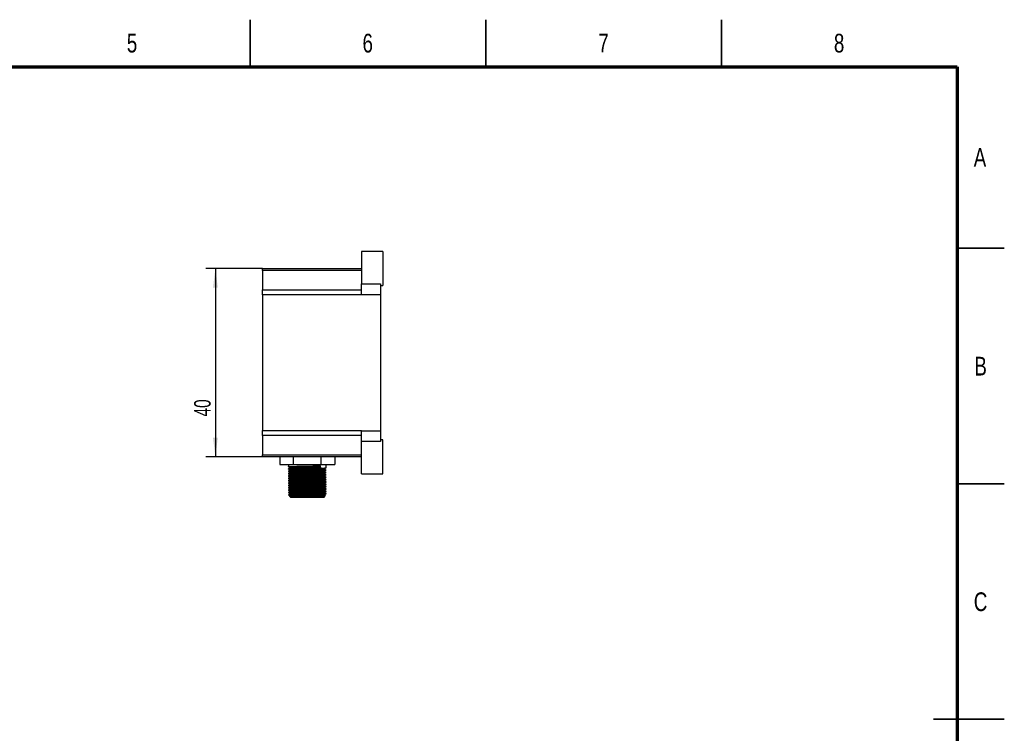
# Model space of a CAD drawing. Header units: millimetres. Extents: x 0 to 420, y 0 to 297.
# Tile 4 of 4: x 211 to 420, y 146 to 297. Entities that reach past the tile are written whole.
import ezdxf

# ---------------------------------------------------------------- set-up
doc = ezdxf.new("R2010")
doc.units = ezdxf.units.MM
doc.layers.add('10', color=7, linetype='Continuous')
doc.styles.add('SLDTEXTSTYLE0', font='TXT', dxfattribs={"width": 0.7})
doc.styles.add('SLDTEXTSTYLE1', font='TXT', dxfattribs={"width": 0.75})
doc.dimstyles.new('SLDDIMSTYLE0', dxfattribs={"dimtxt": 3.5, "dimasz": 4.08, "dimexe": 0, "dimexo": 0.0625, "dimgap": 0.875, "dimtad": 2, "dimrnd": 1e-09, "dimzin": 12, "dimdsep": 46, "dimtxsty": 'SLDTEXTSTYLE0', "dimsah": 1, "dimcen": 0.09, "dimadec": 0, "dimazin": 3, "dimtfac": 1, "dimtofl": 0, "dimtmove": 0, "dimatfit": 3, "dimfxl": 0, "dimfrac": 2, "dimtolj": 1, "dimtzin": 12, "dimarcsym": 0})

# ---------------------------------------------------------------- blocks, each defined once
blk = doc.blocks.new('_D_4')
at = {"layer": '10'}
for p, q in [((262.64, 244.19), (250.64, 244.19)), ((252.64, 244.19), (252.64, 204.19)), ((262.64, 204.19), (250.64, 204.19))]:
    blk.add_line(p, q, dxfattribs=at)
for points in [[(252.64, 244.19), (252.14, 240.11), (253.15, 240.11)], [(252.64, 204.19), (253.15, 208.27), (252.14, 208.27)]]:
    blk.add_solid(points, dxfattribs=at)
at = {"layer": '10', "insert": (248.13, 212.78), "char_height": 3.5, "attachment_point": 1, "rotation": 90, "style": 'SLDTEXTSTYLE0'}
blk.add_mtext('40', dxfattribs=at)

msp = doc.modelspace()

# ---------------------------------------------------------------- linework, layer by layer
at = {"color": 7, "linetype": 'Continuous', "lineweight": 35}
for p, q in [((260, 287), (260, 297)), ((310, 287), (310, 297)), ((360, 287), (360, 297)), ((410, 248.5), (420, 248.5)), ((410, 198.5), (420, 198.5)), ((420, 148.5), (405, 148.5)), ((410, 148.5), (420, 148.5))]:
    msp.add_line(p, q, dxfattribs=at)
at = {"color": 7, "linetype": 'Continuous', "lineweight": 70}
for p, q in [((10, 287), (410, 287)), ((410, 287), (410, 10))]:
    msp.add_line(p, q, dxfattribs=at)
at = {"color": 7, "linetype": 'Continuous', "lineweight": 25}
for p, q in [((288.145, 247.794), (283.645, 247.794)), ((283.645, 247.794), (283.645, 240.911)), ((288.145, 247.794), (288.145, 240.594)), ((262.645, 244.194), (283.645, 244.194)), ((262.645, 243.755), (262.645, 244.194)), ((283.645, 243.755), (262.645, 243.755)), ((262.645, 243.755), (262.645, 239.634)), ((283.645, 240.911), (287.645, 240.911)), ((283.645, 238.63), (283.645, 240.911)), ((287.645, 240.911), (287.645, 238.63)), ((287.645, 240.594), (288.145, 240.594)), ((262.645, 239.634), (283.645, 239.634)), ((262.645, 238.573), (262.645, 239.634)), ((283.645, 238.573), (262.645, 238.573)), ((262.645, 238.573), (262.645, 209.816)), ((287.645, 238.63), (283.645, 238.63)), ((283.645, 238.63), (283.645, 238.573)), ((287.645, 238.63), (287.645, 209.759)), ((262.645, 209.816), (283.645, 209.816)), ((262.645, 208.755), (262.645, 209.816)), ((283.645, 209.816), (283.645, 209.759)), ((283.645, 209.759), (287.645, 209.759)), ((283.645, 207.478), (283.645, 209.759)), ((287.645, 209.759), (287.645, 207.478)), ((283.645, 208.755), (262.645, 208.755)), ((262.645, 208.755), (262.645, 204.634)), ((287.645, 207.478), (283.645, 207.478)), ((283.645, 200.594), (283.645, 207.478)), ((288.145, 207.794), (287.645, 207.794)), ((288.145, 200.594), (288.145, 207.794)), ((262.645, 204.634), (283.645, 204.634)), ((262.645, 204.194), (262.645, 204.634)), ((283.645, 204.194), (262.645, 204.194)), ((266.33, 204.194), (266.33, 202.594)), ((269.175, 204.194), (269.175, 202.594)), ((274.99, 204.194), (274.99, 202.594)), ((277.96, 204.194), (277.96, 202.594)), ((266.33, 202.594), (269.175, 202.594)), ((268.145, 202.594), (268.145, 202.127)), ((268.145, 201.668), (268.145, 201.627)), ((268.145, 201.168), (268.145, 201.127)), ((268.145, 200.668), (268.145, 200.627)), ((269.175, 202.594), (274.99, 202.594)), ((274.97, 202.314), (274.693, 202.084)), ((274.693, 202.084), (274.977, 201.855)), ((274.99, 202.594), (277.96, 202.594)), ((276.145, 201.877), (276.145, 202.594)), ((276.145, 201.377), (276.145, 201.418)), ((276.145, 200.877), (276.145, 200.918)), ((283.645, 200.594), (288.145, 200.594)), ((268.145, 200.168), (268.145, 200.127)), ((268.145, 199.668), (268.145, 199.627)), ((268.145, 199.168), (268.145, 199.127)), ((268.145, 198.668), (268.145, 198.627)), ((276.145, 200.377), (276.145, 200.418)), ((276.145, 199.877), (276.145, 199.918)), ((276.145, 199.377), (276.145, 199.418)), ((276.145, 198.877), (276.145, 198.918)), ((268.145, 198.168), (268.145, 198.127)), ((268.145, 197.668), (268.145, 197.627)), ((268.145, 197.168), (268.145, 197.127)), ((268.145, 196.668), (268.145, 196.627)), ((276.145, 198.377), (276.145, 198.418)), ((276.145, 197.877), (276.145, 197.918)), ((276.145, 197.377), (276.145, 197.418)), ((276.145, 196.877), (276.145, 196.918)), ((276.145, 196.377), (276.145, 196.418)), ((268.145, 196.168), (268.145, 196.127)), ((268.42, 195.819), (268.645, 195.594)), ((268.544, 195.901), (268.426, 195.832)), ((275.645, 195.594), (268.645, 195.594)), ((275.645, 195.594), (276.032, 195.981))]:
    msp.add_line(p, q, dxfattribs=at)
msp.add_ellipse((272.145, 202.094), major_axis=(-2.829, 201.062), ratio=0.0140647, start_param=4.7110015, end_param=4.713281, dxfattribs=at)
for points, knots in [([(268.146, 202.127), (268.146, 202.127), (268.12, 202.132), (268.209, 202.142), (268.419, 202.156), (268.79, 202.172), (269.294, 202.189), (269.913, 202.205), (270.607, 202.221), (271.351, 202.235), (272.129, 202.25), (272.922, 202.266), (273.688, 202.283), (274.391, 202.299), (274.779, 202.309), (274.97, 202.314)], [0, 0, 0, 0, 0.0014704, 0.0839441, 0.1646114, 0.2479839, 0.3330248, 0.4180656, 0.5014383, 0.5821057, 0.6645792, 0.7492436, 0.834474, 0.9185798, 1, 1, 1, 1]), ([(268.146, 201.627), (268.146, 201.627), (268.12, 201.632), (268.209, 201.642), (268.419, 201.656), (268.79, 201.672), (269.294, 201.689), (269.913, 201.705), (270.607, 201.721), (271.351, 201.735), (272.129, 201.75), (272.922, 201.766), (273.689, 201.783), (274.386, 201.799), (274.988, 201.814), (275.484, 201.828), (275.858, 201.844), (276.1, 201.861), (276.129, 201.872), (276.144, 201.877)], [0, 0, 0, 0, 0.0011023, 0.06292894, 0.12340147, 0.18590187, 0.24965307, 0.31340419, 0.37590477, 0.4363773, 0.49820381, 0.56167279, 0.62556597, 0.6886162, 0.74965307, 0.8106898, 0.87374012, 0.93763332, 1, 1, 1, 1]), ([(268.146, 201.127), (268.146, 201.127), (268.12, 201.132), (268.209, 201.142), (268.419, 201.156), (268.79, 201.172), (269.294, 201.189), (269.913, 201.205), (270.607, 201.221), (271.351, 201.235), (272.129, 201.25), (272.922, 201.266), (273.689, 201.283), (274.386, 201.299), (274.988, 201.314), (275.484, 201.328), (275.858, 201.344), (276.1, 201.361), (276.129, 201.372), (276.144, 201.377)], [0, 0, 0, 0, 0.0011023, 0.0629289, 0.1234015, 0.1859019, 0.2496531, 0.3134042, 0.3759048, 0.4363773, 0.4982038, 0.5616728, 0.625566, 0.6886162, 0.7496531, 0.8106898, 0.8737401, 0.9376333, 1, 1, 1, 1]), ([(268.146, 200.627), (268.146, 200.627), (268.12, 200.632), (268.209, 200.642), (268.419, 200.656), (268.79, 200.672), (269.294, 200.689), (269.913, 200.705), (270.607, 200.721), (271.351, 200.735), (272.129, 200.75), (272.922, 200.766), (273.689, 200.783), (274.386, 200.799), (274.988, 200.814), (275.484, 200.828), (275.858, 200.844), (276.1, 200.861), (276.129, 200.872), (276.144, 200.877)], [0, 0, 0, 0, 0.0011023, 0.0629289, 0.1234015, 0.1859019, 0.2496531, 0.3134042, 0.3759048, 0.4363773, 0.4982038, 0.5616728, 0.625566, 0.6886162, 0.7496531, 0.8106898, 0.8737401, 0.9376333, 1, 1, 1, 1]), ([(274.977, 201.855), (274.786, 201.85), (274.399, 201.841), (273.696, 201.825), (272.931, 201.808), (272.138, 201.792), (271.36, 201.776), (270.616, 201.763), (269.921, 201.747), (269.301, 201.73), (268.795, 201.714), (268.422, 201.698), (268.21, 201.684), (268.121, 201.674), (268.146, 201.669), (268.147, 201.668)], [0, 0, 0, 0, 0.0813415, 0.1653665, 0.2505145, 0.3350973, 0.4174914, 0.4980811, 0.5813732, 0.6663321, 0.751291, 0.8345833, 0.9151728, 0.9975669, 1, 1, 1, 1]), ([(276.111, 201.411), (276.102, 201.408), (276.076, 201.4), (275.859, 201.386), (275.49, 201.37), (274.994, 201.355), (274.394, 201.341), (273.698, 201.325), (272.931, 201.308), (272.138, 201.292), (271.36, 201.276), (270.616, 201.263), (269.921, 201.247), (269.301, 201.23), (268.795, 201.214), (268.422, 201.198), (268.21, 201.184), (268.121, 201.174), (268.146, 201.169), (268.147, 201.168)], [0, 0, 0, 0, 0.0357175, 0.101376, 0.1661683, 0.2288915, 0.2916146, 0.356407, 0.4220654, 0.4872879, 0.5508227, 0.612966, 0.6771933, 0.7427058, 0.8082184, 0.8724457, 0.934589, 0.9981238, 1, 1, 1, 1]), ([(276.111, 200.911), (276.102, 200.908), (276.076, 200.9), (275.859, 200.886), (275.49, 200.87), (274.994, 200.855), (274.394, 200.841), (273.698, 200.825), (272.931, 200.808), (272.138, 200.792), (271.36, 200.776), (270.616, 200.763), (269.921, 200.747), (269.301, 200.73), (268.795, 200.714), (268.422, 200.698), (268.21, 200.684), (268.121, 200.674), (268.146, 200.669), (268.147, 200.668)], [0, 0, 0, 0, 0.0357176, 0.101376, 0.1661683, 0.2288915, 0.2916146, 0.356407, 0.4220654, 0.4872879, 0.5508227, 0.612966, 0.6771933, 0.7427058, 0.8082184, 0.8724457, 0.934589, 0.9981238, 1, 1, 1, 1]), ([(268.147, 202.124), (268.213, 202.086), (268.344, 202.01), (268.475, 201.935), (268.539, 201.898)], [0, 0, 0, 0, 0.50638607, 1, 1, 1, 1]), ([(268.544, 201.901), (268.478, 201.862), (268.346, 201.786), (268.213, 201.709), (268.147, 201.671)], [0, 0, 0, 0, 0.4999792, 1, 1, 1, 1]), ([(268.147, 201.624), (268.213, 201.586), (268.344, 201.51), (268.475, 201.435), (268.539, 201.398)], [0, 0, 0, 0, 0.50638607, 1, 1, 1, 1]), ([(268.544, 201.401), (268.478, 201.362), (268.346, 201.286), (268.213, 201.209), (268.147, 201.171)], [0, 0, 0, 0, 0.49998025, 1, 1, 1, 1]), ([(268.147, 201.124), (268.213, 201.086), (268.344, 201.01), (268.475, 200.935), (268.539, 200.898)], [0, 0, 0, 0, 0.50638607, 1, 1, 1, 1]), ([(268.544, 200.901), (268.478, 200.862), (268.346, 200.786), (268.213, 200.709), (268.147, 200.671)], [0, 0, 0, 0, 0.4999792, 1, 1, 1, 1]), ([(268.147, 200.624), (268.213, 200.586), (268.344, 200.51), (268.475, 200.435), (268.539, 200.398)], [0, 0, 0, 0, 0.50638607, 1, 1, 1, 1]), ([(268.554, 201.901), (268.566, 201.905), (268.593, 201.914), (268.795, 201.927), (269.124, 201.943), (269.58, 201.959), (270.138, 201.976), (270.764, 201.992), (271.434, 202.006), (272.135, 202.021), (272.849, 202.037), (273.539, 202.054), (274.171, 202.07), (274.521, 202.08), (274.693, 202.084)], [0, 0, 0, 0, 0.0697372, 0.1516551, 0.2363206, 0.3226808, 0.4090408, 0.4937063, 0.5756243, 0.6593769, 0.7453546, 0.8319071, 0.9173175, 1, 1, 1, 1]), ([(268.554, 201.401), (268.566, 201.405), (268.593, 201.414), (268.795, 201.427), (269.124, 201.443), (269.58, 201.459), (270.138, 201.476), (270.764, 201.492), (271.434, 201.506), (272.135, 201.521), (272.849, 201.537), (273.54, 201.554), (274.167, 201.57), (274.708, 201.584), (275.156, 201.599), (275.487, 201.615), (275.675, 201.628), (275.699, 201.636), (275.706, 201.638)], [0, 0, 0, 0, 0.05417898, 0.11782123, 0.18359812, 0.25069152, 0.31778487, 0.38356171, 0.44720401, 0.51227158, 0.5790679, 0.64631074, 0.71266632, 0.77690257, 0.84113864, 0.9074943, 0.97473719, 1, 1, 1, 1]), ([(268.554, 200.901), (268.566, 200.905), (268.593, 200.914), (268.795, 200.927), (269.124, 200.943), (269.58, 200.959), (270.138, 200.976), (270.764, 200.992), (271.434, 201.006), (272.135, 201.021), (272.849, 201.037), (273.54, 201.054), (274.167, 201.07), (274.708, 201.084), (275.156, 201.099), (275.487, 201.115), (275.675, 201.128), (275.699, 201.136), (275.706, 201.138)], [0, 0, 0, 0, 0.054179, 0.1178212, 0.1835981, 0.2506915, 0.3177849, 0.3835617, 0.447204, 0.5122716, 0.5790679, 0.6463107, 0.7126663, 0.7769026, 0.8411386, 0.9074943, 0.9747372, 1, 1, 1, 1]), ([(268.554, 200.401), (268.566, 200.405), (268.593, 200.414), (268.795, 200.427), (269.124, 200.443), (269.58, 200.459), (270.138, 200.476), (270.764, 200.492), (271.434, 200.506), (272.135, 200.521), (272.849, 200.537), (273.54, 200.554), (274.167, 200.57), (274.708, 200.584), (275.156, 200.599), (275.487, 200.615), (275.675, 200.628), (275.699, 200.636), (275.706, 200.638)], [0, 0, 0, 0, 0.054179, 0.1178212, 0.1835981, 0.2506915, 0.3177849, 0.3835617, 0.447204, 0.5122716, 0.5790679, 0.6463107, 0.7126663, 0.7769026, 0.8411386, 0.9074943, 0.9747372, 1, 1, 1, 1]), ([(275.722, 201.638), (275.788, 201.676), (275.92, 201.753), (276.051, 201.829), (276.117, 201.867)], [0, 0, 0, 0, 0.4999932, 1, 1, 1, 1]), ([(275.722, 201.138), (275.788, 201.176), (275.92, 201.253), (276.051, 201.329), (276.117, 201.367)], [0, 0, 0, 0, 0.4999942, 1, 1, 1, 1]), ([(275.722, 200.638), (275.788, 200.676), (275.92, 200.753), (276.051, 200.829), (276.117, 200.867)], [0, 0, 0, 0, 0.4999932, 1, 1, 1, 1]), ([(276.131, 201.412), (276.065, 201.45), (275.933, 201.526), (275.801, 201.603), (275.735, 201.641)], [0, 0, 0, 0, 0.50000143, 1, 1, 1, 1]), ([(276.131, 200.912), (276.065, 200.95), (275.933, 201.026), (275.801, 201.103), (275.735, 201.141)], [0, 0, 0, 0, 0.5000004, 1, 1, 1, 1]), ([(276.131, 200.412), (276.065, 200.45), (275.933, 200.526), (275.801, 200.603), (275.735, 200.641)], [0, 0, 0, 0, 0.50000143, 1, 1, 1, 1]), ([(268.146, 200.127), (268.146, 200.127), (268.12, 200.132), (268.209, 200.142), (268.419, 200.156), (268.79, 200.172), (269.294, 200.189), (269.913, 200.205), (270.607, 200.221), (271.351, 200.235), (272.129, 200.25), (272.922, 200.266), (273.689, 200.283), (274.386, 200.299), (274.988, 200.314), (275.484, 200.328), (275.858, 200.344), (276.1, 200.361), (276.129, 200.372), (276.144, 200.377)], [0, 0, 0, 0, 0.0011023, 0.0629289, 0.1234015, 0.1859019, 0.2496531, 0.3134042, 0.3759048, 0.4363773, 0.4982038, 0.5616728, 0.625566, 0.6886162, 0.7496531, 0.8106898, 0.8737401, 0.9376333, 1, 1, 1, 1]), ([(268.146, 199.627), (268.146, 199.627), (268.12, 199.632), (268.209, 199.642), (268.419, 199.656), (268.79, 199.672), (269.294, 199.689), (269.913, 199.705), (270.607, 199.721), (271.351, 199.735), (272.129, 199.75), (272.922, 199.766), (273.689, 199.783), (274.386, 199.799), (274.988, 199.814), (275.484, 199.828), (275.858, 199.844), (276.1, 199.861), (276.129, 199.872), (276.144, 199.877)], [0, 0, 0, 0, 0.0011023, 0.0629289, 0.1234015, 0.1859019, 0.2496531, 0.3134042, 0.3759048, 0.4363773, 0.4982038, 0.5616728, 0.625566, 0.6886162, 0.7496531, 0.8106898, 0.8737401, 0.9376333, 1, 1, 1, 1]), ([(268.146, 199.127), (268.146, 199.127), (268.12, 199.132), (268.209, 199.142), (268.419, 199.156), (268.79, 199.172), (269.294, 199.189), (269.913, 199.205), (270.607, 199.221), (271.351, 199.235), (272.129, 199.25), (272.922, 199.266), (273.689, 199.283), (274.386, 199.299), (274.988, 199.314), (275.484, 199.328), (275.858, 199.344), (276.1, 199.361), (276.129, 199.372), (276.144, 199.377)], [0, 0, 0, 0, 0.0011023, 0.06292894, 0.12340147, 0.18590187, 0.24965307, 0.31340419, 0.37590477, 0.4363773, 0.49820381, 0.56167279, 0.62556597, 0.6886162, 0.74965307, 0.8106898, 0.87374012, 0.93763332, 1, 1, 1, 1]), ([(268.146, 198.627), (268.146, 198.627), (268.12, 198.632), (268.209, 198.642), (268.419, 198.656), (268.79, 198.672), (269.294, 198.689), (269.913, 198.705), (270.607, 198.721), (271.351, 198.735), (272.129, 198.75), (272.922, 198.766), (273.689, 198.783), (274.386, 198.799), (274.988, 198.814), (275.484, 198.828), (275.858, 198.844), (276.1, 198.861), (276.129, 198.872), (276.144, 198.877)], [0, 0, 0, 0, 0.0011023, 0.0629289, 0.1234015, 0.1859019, 0.2496531, 0.3134042, 0.3759048, 0.4363773, 0.4982038, 0.5616728, 0.625566, 0.6886162, 0.7496531, 0.8106898, 0.8737401, 0.9376333, 1, 1, 1, 1]), ([(276.143, 200.418), (276.129, 200.413), (276.101, 200.402), (275.862, 200.386), (275.489, 200.37), (274.994, 200.355), (274.394, 200.341), (273.698, 200.325), (272.931, 200.308), (272.138, 200.292), (271.36, 200.276), (270.616, 200.263), (269.921, 200.247), (269.301, 200.23), (268.795, 200.214), (268.422, 200.198), (268.21, 200.184), (268.121, 200.174), (268.146, 200.169), (268.147, 200.168)], [0, 0, 0, 0, 0.0616432, 0.1255364, 0.1885867, 0.2496235, 0.3106603, 0.3737106, 0.4376037, 0.5010726, 0.5628992, 0.6233718, 0.6858723, 0.7496234, 0.8133746, 0.8758752, 0.9363476, 0.9981743, 1, 1, 1, 1]), ([(276.143, 199.918), (276.129, 199.913), (276.101, 199.902), (275.862, 199.886), (275.489, 199.87), (274.994, 199.855), (274.394, 199.841), (273.698, 199.825), (272.931, 199.808), (272.138, 199.792), (271.36, 199.776), (270.616, 199.763), (269.921, 199.747), (269.301, 199.73), (268.795, 199.714), (268.422, 199.698), (268.21, 199.684), (268.121, 199.674), (268.146, 199.669), (268.147, 199.668)], [0, 0, 0, 0, 0.0616432, 0.1255364, 0.1885867, 0.2496235, 0.3106603, 0.3737106, 0.4376037, 0.5010726, 0.5628992, 0.6233718, 0.6858723, 0.7496234, 0.8133746, 0.8758752, 0.9363476, 0.9981743, 1, 1, 1, 1]), ([(276.143, 199.418), (276.129, 199.413), (276.101, 199.402), (275.862, 199.386), (275.489, 199.37), (274.994, 199.355), (274.394, 199.341), (273.698, 199.325), (272.931, 199.308), (272.138, 199.292), (271.36, 199.276), (270.616, 199.263), (269.921, 199.247), (269.301, 199.23), (268.795, 199.214), (268.422, 199.198), (268.21, 199.184), (268.121, 199.174), (268.146, 199.169), (268.147, 199.168)], [0, 0, 0, 0, 0.0616432, 0.1255364, 0.1885867, 0.2496235, 0.3106603, 0.3737106, 0.4376037, 0.5010726, 0.5628992, 0.6233718, 0.6858723, 0.7496234, 0.8133746, 0.8758752, 0.9363476, 0.9981743, 1, 1, 1, 1]), ([(276.111, 198.911), (276.102, 198.908), (276.076, 198.9), (275.859, 198.886), (275.49, 198.87), (274.994, 198.855), (274.394, 198.841), (273.698, 198.825), (272.931, 198.808), (272.138, 198.792), (271.36, 198.776), (270.616, 198.763), (269.921, 198.747), (269.301, 198.73), (268.795, 198.714), (268.422, 198.698), (268.21, 198.684), (268.121, 198.674), (268.146, 198.669), (268.147, 198.668)], [0, 0, 0, 0, 0.0357176, 0.101376, 0.1661683, 0.2288915, 0.2916146, 0.356407, 0.4220654, 0.4872879, 0.5508227, 0.612966, 0.6771933, 0.7427058, 0.8082184, 0.8724457, 0.934589, 0.9981238, 1, 1, 1, 1]), ([(268.544, 200.401), (268.478, 200.362), (268.346, 200.286), (268.213, 200.209), (268.147, 200.171)], [0, 0, 0, 0, 0.49998025, 1, 1, 1, 1]), ([(268.147, 200.124), (268.213, 200.086), (268.344, 200.01), (268.475, 199.935), (268.539, 199.898)], [0, 0, 0, 0, 0.50638607, 1, 1, 1, 1]), ([(268.544, 199.901), (268.478, 199.862), (268.346, 199.786), (268.213, 199.709), (268.147, 199.671)], [0, 0, 0, 0, 0.4999792, 1, 1, 1, 1]), ([(268.147, 199.624), (268.213, 199.586), (268.344, 199.51), (268.475, 199.435), (268.539, 199.398)], [0, 0, 0, 0, 0.50638607, 1, 1, 1, 1]), ([(268.544, 199.401), (268.478, 199.362), (268.346, 199.286), (268.213, 199.209), (268.147, 199.171)], [0, 0, 0, 0, 0.49998127, 1, 1, 1, 1]), ([(268.147, 199.124), (268.213, 199.086), (268.344, 199.01), (268.475, 198.935), (268.539, 198.898)], [0, 0, 0, 0, 0.50638505, 1, 1, 1, 1]), ([(268.544, 198.901), (268.478, 198.862), (268.346, 198.786), (268.213, 198.709), (268.147, 198.671)], [0, 0, 0, 0, 0.49998025, 1, 1, 1, 1]), ([(268.147, 198.624), (268.213, 198.586), (268.344, 198.51), (268.475, 198.435), (268.539, 198.398)], [0, 0, 0, 0, 0.50638607, 1, 1, 1, 1]), ([(268.554, 199.901), (268.566, 199.905), (268.593, 199.914), (268.795, 199.927), (269.124, 199.943), (269.58, 199.959), (270.138, 199.976), (270.764, 199.992), (271.434, 200.006), (272.135, 200.021), (272.849, 200.037), (273.54, 200.054), (274.167, 200.07), (274.708, 200.084), (275.156, 200.099), (275.487, 200.115), (275.675, 200.128), (275.699, 200.136), (275.706, 200.138)], [0, 0, 0, 0, 0.054179, 0.1178212, 0.1835981, 0.2506915, 0.3177849, 0.3835617, 0.447204, 0.5122716, 0.5790679, 0.6463107, 0.7126663, 0.7769026, 0.8411386, 0.9074943, 0.9747372, 1, 1, 1, 1]), ([(268.554, 199.401), (268.566, 199.405), (268.593, 199.414), (268.795, 199.427), (269.124, 199.443), (269.58, 199.459), (270.138, 199.476), (270.764, 199.492), (271.434, 199.506), (272.135, 199.521), (272.849, 199.537), (273.54, 199.554), (274.167, 199.57), (274.708, 199.584), (275.156, 199.599), (275.487, 199.615), (275.675, 199.628), (275.699, 199.636), (275.706, 199.638)], [0, 0, 0, 0, 0.054179, 0.1178212, 0.1835981, 0.2506915, 0.3177849, 0.3835617, 0.447204, 0.5122716, 0.5790679, 0.6463107, 0.7126663, 0.7769026, 0.8411386, 0.9074943, 0.9747372, 1, 1, 1, 1]), ([(268.554, 198.901), (268.566, 198.905), (268.593, 198.914), (268.795, 198.927), (269.124, 198.943), (269.58, 198.959), (270.138, 198.976), (270.764, 198.992), (271.434, 199.006), (272.135, 199.021), (272.849, 199.037), (273.54, 199.054), (274.167, 199.07), (274.708, 199.084), (275.156, 199.099), (275.487, 199.115), (275.675, 199.128), (275.699, 199.136), (275.706, 199.138)], [0, 0, 0, 0, 0.054179, 0.1178212, 0.1835981, 0.2506915, 0.3177849, 0.3835617, 0.447204, 0.5122716, 0.5790679, 0.6463107, 0.7126663, 0.7769026, 0.8411386, 0.9074943, 0.9747372, 1, 1, 1, 1]), ([(268.554, 198.401), (268.566, 198.405), (268.593, 198.414), (268.795, 198.427), (269.124, 198.443), (269.58, 198.459), (270.138, 198.476), (270.764, 198.492), (271.434, 198.506), (272.135, 198.521), (272.849, 198.537), (273.54, 198.554), (274.167, 198.57), (274.708, 198.584), (275.156, 198.599), (275.487, 198.615), (275.675, 198.628), (275.699, 198.636), (275.706, 198.638)], [0, 0, 0, 0, 0.054179, 0.1178212, 0.1835981, 0.2506915, 0.3177849, 0.3835617, 0.447204, 0.5122716, 0.5790679, 0.6463107, 0.7126663, 0.7769026, 0.8411386, 0.9074943, 0.9747372, 1, 1, 1, 1]), ([(275.722, 200.138), (275.788, 200.176), (275.92, 200.253), (276.051, 200.329), (276.117, 200.367)], [0, 0, 0, 0, 0.4999942, 1, 1, 1, 1]), ([(275.722, 199.638), (275.788, 199.676), (275.92, 199.753), (276.051, 199.829), (276.117, 199.867)], [0, 0, 0, 0, 0.4999932, 1, 1, 1, 1]), ([(275.722, 199.138), (275.788, 199.176), (275.92, 199.253), (276.051, 199.329), (276.117, 199.367)], [0, 0, 0, 0, 0.4999942, 1, 1, 1, 1]), ([(275.722, 198.638), (275.788, 198.676), (275.92, 198.753), (276.051, 198.829), (276.117, 198.867)], [0, 0, 0, 0, 0.4999952, 1, 1, 1, 1]), ([(276.131, 199.912), (276.065, 199.95), (275.933, 200.026), (275.801, 200.103), (275.735, 200.141)], [0, 0, 0, 0, 0.50000245, 1, 1, 1, 1]), ([(276.131, 199.412), (276.065, 199.45), (275.933, 199.526), (275.801, 199.603), (275.735, 199.641)], [0, 0, 0, 0, 0.50000143, 1, 1, 1, 1]), ([(276.131, 198.912), (276.065, 198.95), (275.933, 199.026), (275.801, 199.103), (275.735, 199.141)], [0, 0, 0, 0, 0.50000245, 1, 1, 1, 1]), ([(276.131, 198.412), (276.065, 198.45), (275.933, 198.526), (275.801, 198.603), (275.735, 198.641)], [0, 0, 0, 0, 0.50000143, 1, 1, 1, 1]), ([(268.146, 198.127), (268.146, 198.127), (268.12, 198.132), (268.209, 198.142), (268.419, 198.156), (268.79, 198.172), (269.294, 198.189), (269.913, 198.205), (270.607, 198.221), (271.351, 198.235), (272.129, 198.25), (272.922, 198.266), (273.689, 198.283), (274.386, 198.299), (274.988, 198.314), (275.484, 198.328), (275.858, 198.344), (276.1, 198.361), (276.129, 198.372), (276.144, 198.377)], [0, 0, 0, 0, 0.0011023, 0.0629289, 0.1234015, 0.1859019, 0.2496531, 0.3134042, 0.3759048, 0.4363773, 0.4982038, 0.5616728, 0.625566, 0.6886162, 0.7496531, 0.8106898, 0.8737401, 0.9376333, 1, 1, 1, 1]), ([(268.146, 197.627), (268.146, 197.627), (268.12, 197.632), (268.209, 197.642), (268.419, 197.656), (268.79, 197.672), (269.294, 197.689), (269.913, 197.705), (270.607, 197.721), (271.351, 197.735), (272.129, 197.75), (272.922, 197.766), (273.689, 197.783), (274.386, 197.799), (274.988, 197.814), (275.484, 197.828), (275.858, 197.844), (276.1, 197.861), (276.129, 197.872), (276.144, 197.877)], [0, 0, 0, 0, 0.0011023, 0.0629289, 0.1234015, 0.1859019, 0.2496531, 0.3134042, 0.3759048, 0.4363773, 0.4982038, 0.5616728, 0.625566, 0.6886162, 0.7496531, 0.8106898, 0.8737401, 0.9376333, 1, 1, 1, 1]), ([(268.146, 197.127), (268.146, 197.127), (268.12, 197.132), (268.209, 197.142), (268.419, 197.156), (268.79, 197.172), (269.294, 197.189), (269.913, 197.205), (270.607, 197.221), (271.351, 197.235), (272.129, 197.25), (272.922, 197.266), (273.689, 197.283), (274.386, 197.299), (274.988, 197.314), (275.484, 197.328), (275.858, 197.344), (276.1, 197.361), (276.129, 197.372), (276.144, 197.377)], [0, 0, 0, 0, 0.0011023, 0.06292894, 0.12340147, 0.18590187, 0.24965307, 0.31340419, 0.37590477, 0.4363773, 0.49820381, 0.56167279, 0.62556597, 0.6886162, 0.74965307, 0.8106898, 0.87374012, 0.93763332, 1, 1, 1, 1]), ([(268.146, 196.627), (268.146, 196.627), (268.12, 196.632), (268.209, 196.642), (268.419, 196.656), (268.79, 196.672), (269.294, 196.689), (269.913, 196.705), (270.607, 196.721), (271.351, 196.735), (272.129, 196.75), (272.922, 196.766), (273.689, 196.783), (274.386, 196.799), (274.988, 196.814), (275.484, 196.828), (275.858, 196.844), (276.1, 196.861), (276.129, 196.872), (276.144, 196.877)], [0, 0, 0, 0, 0.0011023, 0.0629289, 0.1234015, 0.1859019, 0.2496531, 0.3134042, 0.3759048, 0.4363773, 0.4982038, 0.5616728, 0.625566, 0.6886162, 0.7496531, 0.8106898, 0.8737401, 0.9376333, 1, 1, 1, 1]), ([(268.146, 196.127), (268.146, 196.127), (268.12, 196.132), (268.209, 196.142), (268.419, 196.156), (268.79, 196.172), (269.294, 196.189), (269.913, 196.205), (270.607, 196.221), (271.351, 196.235), (272.129, 196.25), (272.922, 196.266), (273.689, 196.283), (274.386, 196.299), (274.988, 196.314), (275.484, 196.328), (275.858, 196.344), (276.1, 196.361), (276.129, 196.372), (276.144, 196.377)], [0, 0, 0, 0, 0.0011023, 0.06292894, 0.12340147, 0.18590187, 0.24965307, 0.31340419, 0.37590477, 0.4363773, 0.49820381, 0.56167279, 0.62556597, 0.6886162, 0.74965307, 0.8106898, 0.87374012, 0.93763332, 1, 1, 1, 1]), ([(276.143, 198.418), (276.129, 198.413), (276.101, 198.402), (275.862, 198.386), (275.489, 198.37), (274.994, 198.355), (274.394, 198.341), (273.698, 198.325), (272.931, 198.308), (272.138, 198.292), (271.36, 198.276), (270.616, 198.263), (269.921, 198.247), (269.301, 198.23), (268.795, 198.214), (268.422, 198.198), (268.21, 198.184), (268.121, 198.174), (268.146, 198.169), (268.147, 198.168)], [0, 0, 0, 0, 0.0616432, 0.1255364, 0.1885867, 0.2496235, 0.3106603, 0.3737106, 0.4376037, 0.5010726, 0.5628992, 0.6233718, 0.6858723, 0.7496234, 0.8133746, 0.8758752, 0.9363476, 0.9981743, 1, 1, 1, 1]), ([(276.143, 197.918), (276.129, 197.913), (276.101, 197.902), (275.862, 197.886), (275.489, 197.87), (274.994, 197.855), (274.394, 197.841), (273.698, 197.825), (272.931, 197.808), (272.138, 197.792), (271.36, 197.776), (270.616, 197.763), (269.921, 197.747), (269.301, 197.73), (268.795, 197.714), (268.422, 197.698), (268.21, 197.684), (268.121, 197.674), (268.146, 197.669), (268.147, 197.668)], [0, 0, 0, 0, 0.0616432, 0.1255364, 0.1885867, 0.2496235, 0.3106603, 0.3737106, 0.4376037, 0.5010726, 0.5628992, 0.6233718, 0.6858723, 0.7496234, 0.8133746, 0.8758752, 0.9363476, 0.9981743, 1, 1, 1, 1]), ([(276.143, 197.418), (276.129, 197.413), (276.101, 197.402), (275.862, 197.386), (275.489, 197.37), (274.994, 197.355), (274.394, 197.341), (273.698, 197.325), (272.931, 197.308), (272.138, 197.292), (271.36, 197.276), (270.616, 197.263), (269.921, 197.247), (269.301, 197.23), (268.795, 197.214), (268.422, 197.198), (268.21, 197.184), (268.121, 197.174), (268.146, 197.169), (268.147, 197.168)], [0, 0, 0, 0, 0.06164324, 0.12553641, 0.18858671, 0.24962349, 0.31066027, 0.37371059, 0.4376037, 0.50107262, 0.56289924, 0.62337181, 0.68587228, 0.74962341, 0.81337464, 0.87587516, 0.93634764, 0.99817428, 1, 1, 1, 1]), ([(276.143, 196.918), (276.129, 196.913), (276.101, 196.902), (275.862, 196.886), (275.489, 196.87), (274.994, 196.855), (274.394, 196.841), (273.698, 196.825), (272.931, 196.808), (272.138, 196.792), (271.36, 196.776), (270.616, 196.763), (269.921, 196.747), (269.301, 196.73), (268.795, 196.714), (268.422, 196.698), (268.21, 196.684), (268.121, 196.674), (268.146, 196.669), (268.147, 196.668)], [0, 0, 0, 0, 0.0616432, 0.1255364, 0.1885867, 0.2496235, 0.3106603, 0.3737106, 0.4376037, 0.5010726, 0.5628992, 0.6233718, 0.6858723, 0.7496234, 0.8133746, 0.8758752, 0.9363476, 0.9981743, 1, 1, 1, 1]), ([(276.143, 196.418), (276.129, 196.413), (276.101, 196.402), (275.862, 196.386), (275.489, 196.37), (274.994, 196.355), (274.394, 196.341), (273.698, 196.325), (272.931, 196.308), (272.138, 196.292), (271.36, 196.276), (270.616, 196.263), (269.921, 196.247), (269.301, 196.23), (268.795, 196.214), (268.422, 196.198), (268.21, 196.184), (268.121, 196.174), (268.146, 196.169), (268.147, 196.168)], [0, 0, 0, 0, 0.0616432, 0.1255364, 0.1885867, 0.2496235, 0.3106603, 0.3737106, 0.4376037, 0.5010726, 0.5628992, 0.6233718, 0.6858723, 0.7496234, 0.8133746, 0.8758752, 0.9363476, 0.9981743, 1, 1, 1, 1]), ([(268.544, 198.401), (268.478, 198.362), (268.346, 198.286), (268.213, 198.209), (268.147, 198.171)], [0, 0, 0, 0, 0.49998127, 1, 1, 1, 1]), ([(268.147, 198.124), (268.213, 198.086), (268.344, 198.01), (268.475, 197.935), (268.539, 197.898)], [0, 0, 0, 0, 0.50638607, 1, 1, 1, 1]), ([(268.544, 197.901), (268.478, 197.862), (268.346, 197.786), (268.213, 197.709), (268.147, 197.671)], [0, 0, 0, 0, 0.49998025, 1, 1, 1, 1]), ([(268.147, 197.624), (268.213, 197.586), (268.344, 197.51), (268.475, 197.435), (268.539, 197.398)], [0, 0, 0, 0, 0.50638607, 1, 1, 1, 1]), ([(268.544, 197.401), (268.478, 197.362), (268.346, 197.286), (268.213, 197.209), (268.147, 197.171)], [0, 0, 0, 0, 0.49998127, 1, 1, 1, 1]), ([(268.147, 197.124), (268.213, 197.086), (268.344, 197.01), (268.475, 196.935), (268.539, 196.898)], [0, 0, 0, 0, 0.50638607, 1, 1, 1, 1]), ([(268.544, 196.901), (268.478, 196.862), (268.346, 196.786), (268.213, 196.709), (268.147, 196.671)], [0, 0, 0, 0, 0.49998025, 1, 1, 1, 1]), ([(268.147, 196.624), (268.213, 196.586), (268.344, 196.51), (268.475, 196.435), (268.539, 196.398)], [0, 0, 0, 0, 0.50638607, 1, 1, 1, 1]), ([(268.544, 196.401), (268.478, 196.362), (268.346, 196.286), (268.213, 196.209), (268.147, 196.171)], [0, 0, 0, 0, 0.4999792, 1, 1, 1, 1]), ([(268.554, 197.901), (268.566, 197.905), (268.593, 197.914), (268.795, 197.927), (269.124, 197.943), (269.58, 197.959), (270.138, 197.976), (270.764, 197.992), (271.434, 198.006), (272.135, 198.021), (272.849, 198.037), (273.54, 198.054), (274.167, 198.07), (274.708, 198.084), (275.156, 198.099), (275.487, 198.115), (275.675, 198.128), (275.699, 198.136), (275.706, 198.138)], [0, 0, 0, 0, 0.054179, 0.1178212, 0.1835981, 0.2506915, 0.3177849, 0.3835617, 0.447204, 0.5122716, 0.5790679, 0.6463107, 0.7126663, 0.7769026, 0.8411386, 0.9074943, 0.9747372, 1, 1, 1, 1]), ([(268.554, 197.401), (268.566, 197.405), (268.593, 197.414), (268.795, 197.427), (269.124, 197.443), (269.58, 197.459), (270.138, 197.476), (270.764, 197.492), (271.434, 197.506), (272.135, 197.521), (272.849, 197.537), (273.54, 197.554), (274.167, 197.57), (274.708, 197.584), (275.156, 197.599), (275.487, 197.615), (275.675, 197.628), (275.699, 197.636), (275.706, 197.638)], [0, 0, 0, 0, 0.054179, 0.1178212, 0.1835981, 0.2506915, 0.3177849, 0.3835617, 0.447204, 0.5122716, 0.5790679, 0.6463107, 0.7126663, 0.7769026, 0.8411386, 0.9074943, 0.9747372, 1, 1, 1, 1]), ([(268.554, 196.901), (268.566, 196.905), (268.593, 196.914), (268.795, 196.927), (269.124, 196.943), (269.58, 196.959), (270.138, 196.976), (270.764, 196.992), (271.434, 197.006), (272.135, 197.021), (272.849, 197.037), (273.54, 197.054), (274.167, 197.07), (274.708, 197.084), (275.156, 197.099), (275.487, 197.115), (275.675, 197.128), (275.699, 197.136), (275.706, 197.138)], [0, 0, 0, 0, 0.05417898, 0.11782123, 0.18359812, 0.25069152, 0.31778487, 0.38356171, 0.44720401, 0.51227158, 0.5790679, 0.64631074, 0.71266632, 0.77690257, 0.84113864, 0.9074943, 0.97473719, 1, 1, 1, 1]), ([(268.554, 196.401), (268.566, 196.405), (268.593, 196.414), (268.795, 196.427), (269.124, 196.443), (269.58, 196.459), (270.138, 196.476), (270.764, 196.492), (271.434, 196.506), (272.135, 196.521), (272.849, 196.537), (273.54, 196.554), (274.167, 196.57), (274.708, 196.584), (275.156, 196.599), (275.487, 196.615), (275.675, 196.628), (275.699, 196.636), (275.706, 196.638)], [0, 0, 0, 0, 0.054179, 0.1178212, 0.1835981, 0.2506915, 0.3177849, 0.3835617, 0.447204, 0.5122716, 0.5790679, 0.6463107, 0.7126663, 0.7769026, 0.8411386, 0.9074943, 0.9747372, 1, 1, 1, 1]), ([(275.722, 198.138), (275.788, 198.176), (275.92, 198.253), (276.051, 198.329), (276.117, 198.367)], [0, 0, 0, 0, 0.4999942, 1, 1, 1, 1]), ([(275.722, 197.638), (275.788, 197.676), (275.92, 197.753), (276.051, 197.829), (276.117, 197.867)], [0, 0, 0, 0, 0.4999952, 1, 1, 1, 1]), ([(275.722, 197.138), (275.788, 197.176), (275.92, 197.253), (276.051, 197.329), (276.117, 197.367)], [0, 0, 0, 0, 0.4999932, 1, 1, 1, 1]), ([(275.722, 196.638), (275.788, 196.676), (275.92, 196.753), (276.051, 196.829), (276.117, 196.867)], [0, 0, 0, 0, 0.4999952, 1, 1, 1, 1]), ([(275.722, 196.138), (275.788, 196.176), (275.92, 196.253), (276.051, 196.329), (276.117, 196.367)], [0, 0, 0, 0, 0.4999932, 1, 1, 1, 1]), ([(276.131, 197.912), (276.065, 197.95), (275.933, 198.026), (275.801, 198.103), (275.735, 198.141)], [0, 0, 0, 0, 0.50000143, 1, 1, 1, 1]), ([(276.131, 197.412), (276.065, 197.45), (275.933, 197.526), (275.801, 197.603), (275.735, 197.641)], [0, 0, 0, 0, 0.50000143, 1, 1, 1, 1]), ([(276.131, 196.912), (276.065, 196.95), (275.933, 197.026), (275.801, 197.103), (275.735, 197.141)], [0, 0, 0, 0, 0.50000143, 1, 1, 1, 1]), ([(276.131, 196.412), (276.065, 196.45), (275.933, 196.526), (275.801, 196.603), (275.735, 196.641)], [0, 0, 0, 0, 0.50000143, 1, 1, 1, 1]), ([(268.147, 196.124), (268.213, 196.086), (268.344, 196.01), (268.475, 195.935), (268.539, 195.898)], [0, 0, 0, 0, 0.50638607, 1, 1, 1, 1]), ([(268.429, 195.826), (268.43, 195.828), (268.431, 195.832), (268.551, 195.839), (268.772, 195.847), (269.096, 195.855), (269.504, 195.864), (269.993, 195.873), (270.541, 195.882), (271.14, 195.89), (271.764, 195.898), (272.407, 195.906), (273.042, 195.915), (273.66, 195.924), (274.233, 195.933), (274.753, 195.941), (275.196, 195.948), (275.561, 195.957), (275.824, 195.966), (275.974, 195.973), (275.995, 195.977), (276.001, 195.978)], [0, 0, 0, 0, 0.0303844, 0.0840989, 0.1393472, 0.1935153, 0.2492356, 0.3037136, 0.3597717, 0.41425, 0.470292, 0.5251312, 0.5815366, 0.6367782, 0.6936218, 0.7488635, 0.8056982, 0.8612096, 0.9183011, 0.9743063, 1, 1, 1, 1]), ([(268.554, 195.901), (268.566, 195.905), (268.593, 195.914), (268.795, 195.927), (269.124, 195.943), (269.58, 195.959), (270.138, 195.976), (270.764, 195.992), (271.434, 196.006), (272.135, 196.021), (272.849, 196.037), (273.54, 196.054), (274.167, 196.07), (274.708, 196.084), (275.156, 196.099), (275.487, 196.115), (275.675, 196.128), (275.699, 196.136), (275.706, 196.138)], [0, 0, 0, 0, 0.05417898, 0.11782123, 0.18359812, 0.25069152, 0.31778487, 0.38356171, 0.44720401, 0.51227158, 0.5790679, 0.64631074, 0.71266632, 0.77690257, 0.84113864, 0.9074943, 0.97473719, 1, 1, 1, 1]), ([(276.005, 195.985), (275.981, 195.998), (275.891, 196.051), (275.801, 196.103), (275.735, 196.141)], [0, 0, 0, 0, 0.2663775, 1, 1, 1, 1])]:
    msp.add_open_spline(points, degree=3, knots=knots, dxfattribs=at)

# ---------------------------------------------------------------- texts
at = {"color": 7, "linetype": 'Continuous', "lineweight": 0, "char_height": 3.969, "attachment_point": 2, "style": 'SLDTEXTSTYLE1'}
for s, insert in [('5', (234.96, 294.004)), ('6', (284.96, 294.004)), ('7', (334.96, 294.004)), ('8', (384.96, 294.004)), ('A', (414.84, 269.754)), ('B', (414.971, 225.446)), ('C', (414.959, 175.446))]:
    msp.add_mtext(s, dxfattribs=dict(at, insert=insert))

# ---------------------------------------------------------------- dimensions: what is measured, and where the dimension line sits
at = {"layer": '10'}
dim = msp.add_linear_dim(base=(252.645, 204.194), p1=(262.645, 244.194), p2=(262.645, 204.194), angle=90, dimstyle='SLDDIMSTYLE0', dxfattribs=at)
dim.commit()
dim.dimension.update_dxf_attribs({"geometry": '_D_4', "text_midpoint": (252.645, 214.314), "dimtype": 160})

doc.saveas('drawing.dxf')
